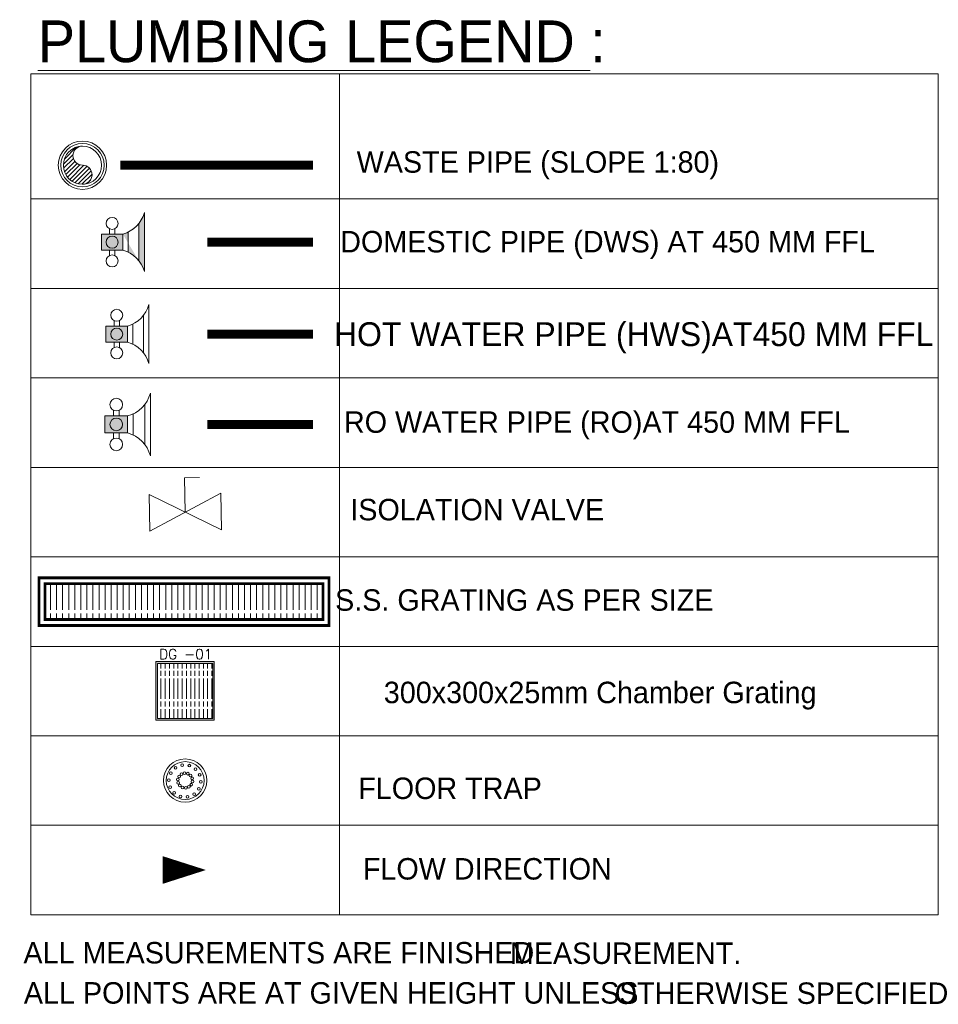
# Model space of a CAD drawing. Header units: metres. Extents: x 362935 to 596424, y 80601 to 172483.
# Tile 1 of 174: x 391093 to 394942, y 80601 to 84728. Entities that reach past the tile are written whole.
import ezdxf

# ---------------------------------------------------------------- set-up
doc = ezdxf.new("R2010")
doc.units = ezdxf.units.M
doc.layers.get('0').update_dxf_attribs({"color": 8, "lineweight": 5})
for name, color, linetype, lineweight in [('CKD Equipments', 8, 'Continuous', 5), ('CKD_Grating', 8, 'Continuous', 5), ('Drain Grating', 8, 'Continuous', 5), ('L1', 8, 'Continuous', 5), ('L2', 8, 'Continuous', 5), ('L5', 8, 'Continuous', 5), ('L6', 8, 'Continuous', 5), ('SYMBOL_VALVE', 8, 'Continuous', 5), ('xKAM-B3-01-Kitchen$0$A-FURN', 8, 'Continuous', 5)]:
    doc.layers.add(name, color=color, linetype=linetype, lineweight=lineweight)
doc.styles.add('CKD_Dimension Text', font='GOTHIC.TTF')
doc.styles.add('style1', font='GOTHICBI.TTF')

# ---------------------------------------------------------------- blocks, each defined once
blk = doc.blocks.new('150 Socket(top)')
at = {"ltscale": 10}
h = blk.add_hatch(dxfattribs=at)
h.set_pattern_fill('ANSI31', color=256, scale=100, style=0)
h.set_pattern_definition([(45, (-1317.751064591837, -237.6671661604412), (-8.838834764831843, 8.838834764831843), [])])
edge = h.paths.add_edge_path()
edge.add_arc((0, -39.5), 39.5, 270, 450)
edge.add_arc((0, 39.5), 39.5, 90, 270, ccw=False)
edge.add_arc((0, 0), 79, -90, 90, ccw=False)
for radius in [100, 90, 79]:
    blk.add_circle((0, 0), radius, dxfattribs=at)
for centre, start, end in [((0, 39.5), 90, 270), ((0, -39.5), 270, 90)]:
    blk.add_arc(centre, 39.5, start, end, dxfattribs=at)
blk = doc.blocks.new('A$C20B77722')
at = {"color": 6}
for centre, radius in [((0, 0), 99.90960382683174), ((0, 0), 87.42090334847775), ((-44.11694501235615, 58.26154117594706), 6.244350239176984), ((-13.67394141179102, 70.77869100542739), 6.244350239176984), ((19.18524484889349, 68.84752908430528), 6.244350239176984), ((47.95244893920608, 52.85054571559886), 6.244350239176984), ((-75.30875620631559, 2.169640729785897), 6.244350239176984), ((-66.11415573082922, 33.77525463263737), 6.244350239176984), ((-33.64467077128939, 4.895599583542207), 6.244350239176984), ((-28.18867988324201, 19.00865837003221), 6.244350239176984), ((-17.14957523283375, 29.35681924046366), 6.244350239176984), ((-2.713786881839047, 33.89050202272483), 6.244350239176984), ((12.25950024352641, 31.71175523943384), 6.244350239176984), ((24.80464299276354, 23.25210641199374), 6.244350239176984), ((32.4369219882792, 10.18709274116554), 6.244350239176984), ((33.64467077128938, -4.895599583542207), 6.244350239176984), ((66.92997328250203, 25.95613964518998), 6.244350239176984), ((-69.87964305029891, -30.29542108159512), 6.244350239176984), ((-32.43692198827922, -10.18709274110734), 6.244350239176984), ((-24.80464299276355, -23.25210641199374), 6.244350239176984), ((-12.25950024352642, -31.71175523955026), 6.244350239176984), ((2.713786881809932, -33.89050202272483), 6.244350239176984), ((17.14957523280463, -29.35681924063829), 6.244350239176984), ((28.18867988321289, -19.00865837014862), 6.244350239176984), ((63.16448596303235, -38.11453606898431), 6.244350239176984), ((72.35908643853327, -6.508922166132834), 6.244350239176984), ((-50.90211870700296, -57.18982715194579), 6.244350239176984), ((-22.13491461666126, -73.18681052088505), 6.244350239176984), ((10.7242716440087, -75.11797244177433), 6.244350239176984), ((41.16727524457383, -62.600822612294), 6.244350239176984)]:
    blk.add_circle(centre, radius, dxfattribs=at)
blk = doc.blocks.new('A$C7B4D5B3F')
for p, q in [((62.54146840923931, 32.01301886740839), (62.54146840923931, 92.01546069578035)), ((62.54146840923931, 92.01546069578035), (88.43911331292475, 92.01546069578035)), ((0, 64.02603773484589), (125.0829368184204, 0)), ((125.0829368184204, 64.02603773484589), (0, 0)), ((0, 0), (0, 64.02603773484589)), ((125.0829368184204, 64.02603773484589), (125.0829368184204, 0))]:
    blk.add_line(p, q)
blk = doc.blocks.new('G$CFDF86615')
at = {"layer": 'CKD Equipments'}
h = blk.add_hatch(color=2, dxfattribs=at)
h.dxf.hatch_style = 1
h.paths.add_polyline_path([(1.396983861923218e-09, 350.0000000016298), (0, 1.629814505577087e-09), (349.9999999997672, 0), (350.000000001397, 350)])
h.paths.add_polyline_path([(341.5461255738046, 338.8760428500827), (11.3461255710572, 338.8760428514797), (11.34612556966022, 8.676042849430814), (341.5461255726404, 8.676042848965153)], flags=16)
at = {"layer": 'Drain Grating', "linetype": 'Continuous', "lineweight": 5}
h = blk.add_hatch(dxfattribs=at)
h.set_pattern_fill('ACAD_ISO08W100', color=256, scale=5.079999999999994, angle=90.00000000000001, style=0)
h.set_pattern_definition([(90.00000000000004, (-77557.85894435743, -877345.4100622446), (-25.4, -7.993605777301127e-15), [121.9199999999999, -15.23999999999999, 30.47999999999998, -15.23999999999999])])
h.paths.add_polyline_path([(341.5461255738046, 338.8760428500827), (341.5461255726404, 8.676042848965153), (11.34612556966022, 8.676042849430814), (11.3461255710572, 338.8760428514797)])
at = {"layer": 'xKAM-B3-01-Kitchen$0$A-FURN', "color": 2}
blk.add_lwpolyline([(1.396983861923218e-09, 350.0000000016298), (0, 1.629814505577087e-09), (349.9999999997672, 0), (350.000000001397, 350), (1.396983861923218e-09, 350.0000000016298)], dxfattribs=at)
at = {"layer": 'xKAM-B3-01-Kitchen$0$A-FURN', "color": 2, "elevation": 8910.120359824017}
blk.add_lwpolyline([(341.5461255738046, 338.8760428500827), (11.3461255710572, 338.8760428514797), (11.34612556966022, 8.676042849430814), (341.5461255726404, 8.676042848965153)], close=True, dxfattribs=at)
at = {"layer": 'L1', "insert": (180.0138244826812, 424.6759905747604, 3272.340894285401), "char_height": 60, "width": 406.2485296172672, "attachment_point": 2, "style": 'style1'}
blk.add_mtext('{\\Fsimplex,@extfont2.shx|c0;DG -01}', dxfattribs=at)
blk = doc.blocks.new('G$C4263DD8E')
at = {"layer": 'CKD_Grating', "linetype": 'Continuous', "lineweight": 5}
h = blk.add_hatch(dxfattribs=at)
h.set_pattern_fill('ACAD_ISO08W100', color=2, scale=5.079999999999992, angle=270, style=0)
h.set_pattern_definition([(270, (81088.43800772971, 883573.0561369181), (25.4, -1.338202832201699e-15), [121.9199999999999, -15.23999999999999, 30.47999999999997, -15.23999999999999])])
h.paths.add_polyline_path([(1252.132426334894, 1613.550930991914), (87.26274204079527, 1613.550930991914), (87.26274204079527, 1763.550930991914), (1252.132426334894, 1763.550930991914)])
at = {"layer": 'L5'}
h = blk.add_hatch(color=5, dxfattribs=at)
h.dxf.hatch_style = 1
h.paths.add_polyline_path([(413.6535345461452, 3161.410876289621), (323.6535345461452, 3161.410876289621), (323.6535345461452, 3228.910876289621), (413.6535345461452, 3228.910876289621)])
edge = h.paths.add_edge_path()
edge.add_arc((379.9035942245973, 3037.660935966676), 128.2696620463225, 15.25509999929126, 74.74490000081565)
edge.add_line((503.6535345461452, 3318.910876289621), (503.6535345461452, 3071.410876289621))
edge.add_line((436.1535345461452, 3152.59987628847), (436.1535345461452, 3238.432876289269))
edge.add_arc((379.9035824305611, 3352.660864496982), 128.2696860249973, 285.2550807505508, 344.7448807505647, ccw=False)
edge.add_line((481.1535345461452, 3274.738876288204), (481.1535345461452, 3115.627876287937))
h = blk.add_hatch(color=1, dxfattribs=at)
h.dxf.hatch_style = 1
h.paths.add_polyline_path([(432.8027916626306, 2775.943980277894), (342.8027916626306, 2775.943980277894), (342.8027916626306, 2843.443980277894), (432.8027916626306, 2843.443980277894)])
h = blk.add_hatch(color=54, dxfattribs=at)
h.dxf.hatch_style = 1
h.paths.add_polyline_path([(433.6787916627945, 2395.219789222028), (338.4227916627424, 2395.219789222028), (338.4227916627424, 2466.661789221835), (433.6787916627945, 2466.661789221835)])
at = {"layer": 'CKD_Grating', "color": 2, "const_width": 12}
blk.add_lwpolyline([(1277.132426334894, 1588.550930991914), (62.26274204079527, 1588.550930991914), (62.26274204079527, 1788.550930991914), (1277.132426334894, 1788.550930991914), (1277.132426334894, 1588.550930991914)], dxfattribs=at)
blk.add_lwpolyline([(1252.132426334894, 1613.550930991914), (87.26274204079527, 1613.550930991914), (87.26274204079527, 1763.550930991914), (1252.132426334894, 1763.550930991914)], close=True, dxfattribs=at)
at = {"layer": 'L5', "color": 5}
for p, q in [((503.6535345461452, 3071.410876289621), (503.6535345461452, 3318.910876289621)), ((481.1535345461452, 3115.627876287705), (481.1535345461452, 3274.738876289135)), ((357.4035345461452, 3228.910876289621), (357.4035345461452, 3251.410876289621)), ((379.9035345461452, 3228.910876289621), (379.9035345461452, 3251.410876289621)), ((436.1535345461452, 3238.432876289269), (436.1535345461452, 3152.59987628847)), ((357.4035345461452, 3161.410876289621), (357.4035345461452, 3138.910876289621)), ((379.9035345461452, 3161.410876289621), (379.9035345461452, 3138.910876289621))]:
    blk.add_line(p, q, dxfattribs=at)
at = {"layer": 'L5', "color": 1}
for p, q in [((522.8027916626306, 2685.943980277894), (522.8027916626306, 2933.443980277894)), ((500.3027916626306, 2730.160980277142), (500.3027916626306, 2889.271980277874)), ((376.5527916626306, 2843.443980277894), (376.5527916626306, 2865.943980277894)), ((399.0527916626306, 2843.443980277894), (399.0527916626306, 2865.943980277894)), ((455.3027916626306, 2852.965980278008), (455.3027916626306, 2767.132980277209)), ((376.5527916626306, 2775.943980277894), (376.5527916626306, 2753.443980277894)), ((399.0527916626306, 2775.943980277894), (399.0527916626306, 2753.443980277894))]:
    blk.add_line(p, q, dxfattribs=at)
at = {"layer": 'L5', "color": 54}
for p, q in [((528.9347916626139, 2299.963789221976), (528.9347916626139, 2561.917789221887)), ((374.1437916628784, 2466.661789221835), (374.1437916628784, 2490.475789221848)), ((397.9577916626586, 2466.661789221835), (397.9577916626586, 2490.475789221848)), ((457.4927916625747, 2476.739874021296), (457.4927916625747, 2385.894226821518)), ((505.1207916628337, 2346.763062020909), (505.1207916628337, 2515.166144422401)), ((374.1437916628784, 2395.219789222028), (374.1437916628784, 2371.405789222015)), ((397.9577916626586, 2395.219789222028), (397.9577916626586, 2371.405789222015))]:
    blk.add_line(p, q, dxfattribs=at)
at = {"layer": 'L5', "color": 3, "linetype": 'Continuous', "const_width": 37.5}
blk.add_lwpolyline([(402.7783648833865, 3517.691487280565), (1209.62614749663, 3517.691487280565)], dxfattribs=at)
at = {"layer": 'L5', "color": 5}
blk.add_lwpolyline([(413.6535345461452, 3161.410876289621), (323.6535345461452, 3161.410876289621), (323.6535345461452, 3228.910876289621), (413.6535345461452, 3228.910876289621)], close=True, dxfattribs=at)
at = {"layer": 'L5', "color": 6, "linetype": 'Continuous', "lineweight": 20, "ltscale": 75, "const_width": 37.5}
blk.add_lwpolyline([(767.8056424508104, 3195.17587628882), (1209.630540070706, 3195.17587628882)], dxfattribs=at)
at = {"layer": 'L5', "color": 1}
blk.add_lwpolyline([(432.8027916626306, 2775.943980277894), (342.8027916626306, 2775.943980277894), (342.8027916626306, 2843.443980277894), (432.8027916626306, 2843.443980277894)], close=True, dxfattribs=at)
at = {"layer": 'L5', "color": 1, "linetype": 'Continuous', "lineweight": 20, "ltscale": 75, "const_width": 37.5}
blk.add_lwpolyline([(767.8012498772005, 2809.930980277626), (1209.626147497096, 2809.930980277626)], dxfattribs=at)
at = {"layer": 'L5', "color": 54}
blk.add_lwpolyline([(433.6787916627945, 2395.219789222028), (338.4227916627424, 2395.219789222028), (338.4227916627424, 2466.661789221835), (433.6787916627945, 2466.661789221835)], close=True, dxfattribs=at)
at = {"layer": 'L5', "color": 5, "const_width": 37.5}
blk.add_lwpolyline([(767.8012498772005, 2431.191630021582), (1209.626147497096, 2431.191630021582)], dxfattribs=at)
at = {"layer": 'L5', "color": 1}
blk.add_lwpolyline([(761.8260853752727, 563.5509309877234, 0, 116.1290322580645, 0), (580.348010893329, 563.5509309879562, 116.1290322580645, 116.1290322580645, 0)], format="xyseb", dxfattribs=at)
at = {"layer": 'L5', "color": 5}
for centre in [(368.6535345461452, 3273.910876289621), (368.6535345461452, 3195.160876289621), (368.6535345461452, 3116.410876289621)]:
    blk.add_circle(centre, 25.155765, dxfattribs=at)
at = {"layer": 'L5', "color": 1}
for centre in [(387.8027916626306, 2888.443980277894), (387.8027916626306, 2809.693980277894), (387.8027916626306, 2730.943980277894)]:
    blk.add_circle(centre, 25.155765, dxfattribs=at)
at = {"layer": 'L5', "color": 54}
for centre in [(386.0507916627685, 2514.289789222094), (386.0507916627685, 2430.940789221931), (386.0507916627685, 2347.591789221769)]:
    blk.add_circle(centre, 26.62486167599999, dxfattribs=at)
at = {"layer": 'L5', "color": 5}
for centre, start, end in [((379.9035345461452, 3352.660876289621), 285.2550999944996, 344.7449000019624), ((379.9035345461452, 3037.660876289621), 15.25509999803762, 74.7449000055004)]:
    blk.add_arc(centre, 128.26971, start, end, dxfattribs=at)
at = {"layer": 'L5', "color": 1}
for centre, start, end in [((399.0527916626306, 2967.193980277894), 285.2550999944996, 344.7449000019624), ((399.0527916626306, 2652.193980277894), 15.25509999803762, 74.7449000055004)]:
    blk.add_arc(centre, 128.26971, start, end, dxfattribs=at)
at = {"layer": 'L5', "color": 54}
for centre, start, end in [((397.9577916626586, 2597.63878922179), 285.2550999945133, 344.7449000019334), ((397.9577916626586, 2264.24278922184), 15.25509999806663, 74.74490000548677)]:
    blk.add_arc(centre, 135.760661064, start, end, dxfattribs=at)
at = {"layer": 'L6'}
for p, q in [((1321.405419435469, 376.0509309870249), (1321.405419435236, 3900.240874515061)), ((3829.625836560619, 3376.050930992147), (28.07158799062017, 3376.050930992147)), ((3829.625836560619, 3001.050930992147), (28.07158799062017, 3001.050930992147)), ((3829.625836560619, 2626.050930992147), (28.07158799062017, 2626.050930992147)), ((3829.625836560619, 2251.050930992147), (28.07158799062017, 2251.050930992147)), ((3829.625836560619, 1876.050930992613), (28.07158799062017, 1876.050930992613)), ((3829.625836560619, 1501.050930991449), (28.07158799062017, 1501.050930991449)), ((3829.625836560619, 1126.050930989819), (28.07158799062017, 1126.050930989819)), ((3829.625836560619, 1126.050930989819), (28.07158799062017, 1126.050930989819)), ((3829.625836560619, 751.0509309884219), (28.07158799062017, 751.0509309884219)), ((3829.625836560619, 376.0509309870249), (28.07158799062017, 376.0509309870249))]:
    blk.add_line(p, q, dxfattribs=at)
blk.add_lwpolyline([(28.07158799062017, 376.0509309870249), (28.07158799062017, 3900.240874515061), (3829.625836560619, 3900.240874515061), (3829.625836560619, 376.0509309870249)], dxfattribs=at)
at = {"layer": 'L2', "xscale": 0.9072580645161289, "yscale": 0.9072580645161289, "zscale": 0.9072580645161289}
blk.add_blockref('A$C20B77722', (674.7385037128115, 938.5509309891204), dxfattribs=at)
at = {"layer": 'L5', "color": 3, "linetype": 'Continuous', "xscale": 1.0126582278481, "yscale": 1.0126582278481, "zscale": 1.0126582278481, "rotation": 179.9999999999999}
blk.add_blockref('150 Socket(top)', (244.4607566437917, 3517.691487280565), dxfattribs=at)
at = {"layer": 'L6', "xscale": 0.7, "yscale": 0.7, "zscale": 0.7}
blk.add_blockref('G$CFDF86615', (551.2262158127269, 1191.907700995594, -6237.084251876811), dxfattribs=at)
at = {"layer": 'SYMBOL_VALVE', "color": 6, "linetype": 'Continuous', "ltscale": 0.15, "xscale": 2.4, "yscale": 2.4, "zscale": 2.4, "rotation": 0.9999999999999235}
blk.add_blockref('A$C7B4D5B3F', (526.002730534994, 1984.111789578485), dxfattribs=at)
at = {"layer": 'L6', "color": 7, "ltscale": 4, "style": 'CKD_Dimension Text'}
for s, p in [('ALL MEASUREMENTS ARE FINISHED ', (-2.99796057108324, 171.7526532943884, 1.9073486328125e-06)), (' MEASUREMENT.', (2001.58126147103, 169.792028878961, 1.9073486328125e-06)), ('   ALL POINTS ARE AT GIVEN HEIGHT UNLESS', (-101.5126273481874, 3.474422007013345, 1.9073486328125e-06)), ('OTHERWISE SPECIFIED', (2474.13448193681, 2.263766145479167, 1.9073486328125e-06))]:
    blk.add_text(s, height=90, dxfattribs=at).set_placement(p)
at = {"layer": 'L6', "color": 0, "lineweight": 0, "insert": (57.14550369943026, 4124.400307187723), "char_height": 175, "width": 3600.581162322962, "attachment_point": 1, "style": 'CKD_Dimension Text'}
blk.add_mtext('{\\LPLUMBING LEGEND }:', dxfattribs=at)
at = {"layer": 'L6', "color": 7, "ltscale": 4, "width": 3211.159774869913, "attachment_point": 2, "style": 'CKD_Dimension Text'}
for s, insert, char_height in [('WASTE PIPE (SLOPE 1:80)', (2152.166063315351, 3576.050930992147), 90), ('DOMESTIC PIPE (DWS) AT 450 MM FFL', (2444.166063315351, 3242.096833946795), 90), ('HOT WATER PIPE (HWS)AT450 MM FFL', (2553.666063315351, 2859.438666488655), 100), ('RO WATER PIPE (RO)AT 450 MM FFL', (2399.666063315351, 2485.956392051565), 90), ('ISOLATION VALVE', (1898.166063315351, 2119.029427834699), 90), ('S.S. GRATING AS PER SIZE', (2095.166063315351, 1740.122393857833), 90), ('300x300x25mm Chamber Grating', (2413.166063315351, 1352.781788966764), 90), ('FLOOR TRAP ', (1784.166063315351, 951.0509310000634), 90), ('FLOW DIRECTION ', (1940.514607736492, 613.550930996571), 90)]:
    blk.add_mtext(s, dxfattribs=dict(at, insert=insert, char_height=char_height))

msp = doc.modelspace()

# ---------------------------------------------------------------- block references
at = {"ltscale": 4}
msp.add_blockref('G$C4263DD8E', (391111.9611798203, 80600.45018825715), dxfattribs=at)

doc.saveas('drawing.dxf')
